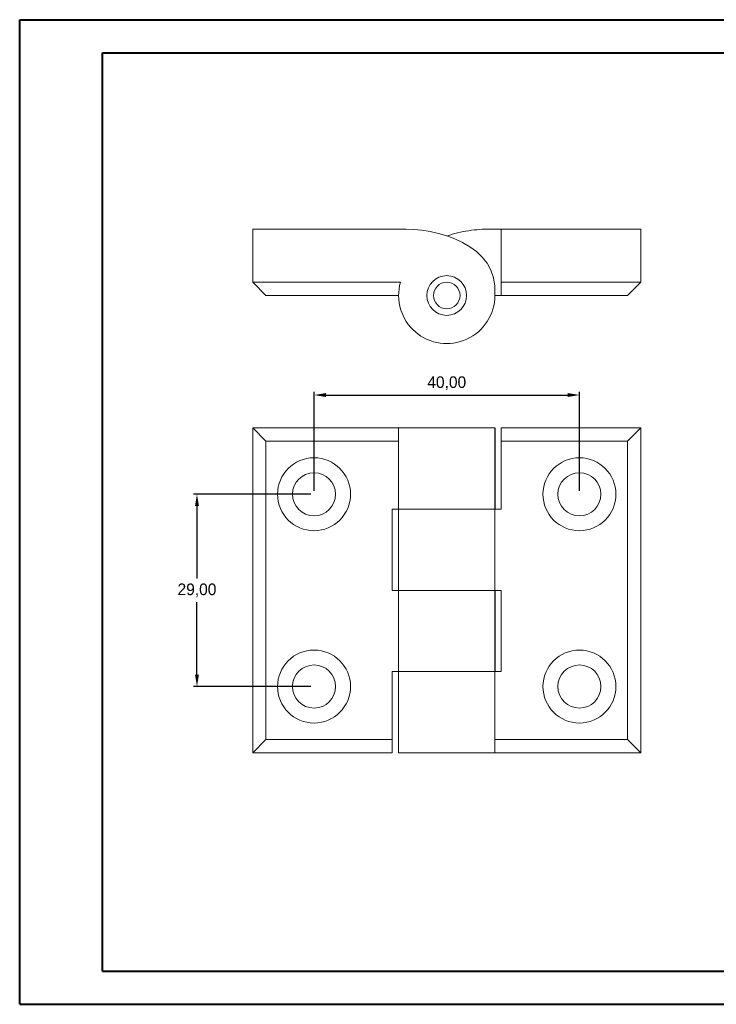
# Model space of a CAD drawing. Header units: millimetres. Extents: x 0 to 420, y 0 to 297.
# Tile 1 of 2: x 0 to 210, y 0 to 297. Entities that reach past the tile are written whole.
import ezdxf

# ---------------------------------------------------------------- set-up
doc = ezdxf.new("R2010")
doc.units = ezdxf.units.MM
doc.header["$PDSIZE"] = -1
doc.dimstyles.new('ISO-25', dxfattribs={"dimtxt": 2.5, "dimasz": 2.5, "dimexe": 1.25, "dimexo": 0.625, "dimtad": 1, "dimtxsty": 'Standard', "dimcen": 2.5, "dimadec": 0, "dimazin": 0, "dimtfac": 1, "dimtmove": 0, "dimatfit": 3, "dimfxl": 1, "dimarcsym": 0})

# ---------------------------------------------------------------- blocks, each defined once
blk = doc.blocks.new('*D3')
at = {"color": 0, "lineweight": -2}
for p, q in [((88.82, 155.07), (88.82, 185)), ((168.82, 155.07), (168.82, 185)), ((92.37, 184), (165.26, 184))]:
    blk.add_line(p, q, dxfattribs=at)
at = {"color": 0}
for points in [[(92.37, 184.59), (92.37, 183.4), (88.82, 184)], [(165.26, 184.59), (165.26, 183.4), (168.82, 184)]]:
    blk.add_solid(points, dxfattribs=at)
at = {"layer": 'Defpoints', "color": 0}
for p in [(168.82, 184), (88.82, 154.07), (168.82, 154.07)]:
    blk.add_point(p, dxfattribs=at)
at = {"color": 0, "insert": (128.82, 187.56), "char_height": 3.5, "attachment_point": 5}
blk.add_mtext('40,00', dxfattribs=at)
blk = doc.blocks.new('*D4')
at = {"color": 0, "lineweight": -2}
for p, q in [((87.82, 154.07), (52.52, 154.07)), ((53.52, 150.51), (53.52, 128.63)), ((53.52, 99.62), (53.52, 121.5)), ((87.82, 96.07), (52.52, 96.07))]:
    blk.add_line(p, q, dxfattribs=at)
at = {"color": 0}
for points in [[(52.93, 150.51), (54.11, 150.51), (53.52, 154.07)], [(52.93, 99.62), (54.11, 99.62), (53.52, 96.07)]]:
    blk.add_solid(points, dxfattribs=at)
at = {"layer": 'Defpoints', "color": 0}
for p in [(88.82, 154.07), (53.52, 96.07), (88.82, 96.07)]:
    blk.add_point(p, dxfattribs=at)
at = {"color": 0, "insert": (53.52, 125.07), "char_height": 3.5, "attachment_point": 5}
blk.add_mtext('29,00', dxfattribs=at)

msp = doc.modelspace()

# ---------------------------------------------------------------- linework, layer by layer
at = {"color": 7, "linetype": 'Continuous', "lineweight": 40}
for p, q in [((0.079, 0.215), (0.079, 297.215)), ((0.079, 297.215), (420.079, 297.215)), ((25.079, 10.215), (25.079, 287.215)), ((25.079, 287.215), (410.079, 287.215)), ((25.079, 10.215), (410.079, 10.215)), ((0.079, 0.215), (420.079, 0.215))]:
    msp.add_line(p, q, dxfattribs=at)
at = {"color": 7, "linetype": 'Continuous', "lineweight": 15}
for p, q in [((70.317, 234.021), (114.317, 234.021)), ((70.317, 218.021), (70.317, 234.021)), ((145.248, 234.021), (143.317, 234.021)), ((187.317, 234.021), (145.248, 234.021)), ((145.248, 218.021), (145.248, 234.021)), ((187.317, 218.021), (187.317, 234.021)), ((70.317, 218.021), (114.88, 218.021)), ((74.317, 214.021), (70.317, 218.021)), ((145.248, 218.021), (187.317, 218.021)), ((145.248, 214.021), (145.248, 218.021)), ((183.317, 214.021), (187.317, 218.021)), ((114.317, 214.021), (74.317, 214.021)), ((145.248, 214.021), (143.317, 214.021)), ((183.317, 214.021), (145.248, 214.021)), ((70.317, 174.068), (114.317, 174.068)), ((74.317, 170.068), (70.317, 174.068)), ((70.317, 76.068), (70.317, 174.068)), ((114.317, 174.068), (114.317, 170.068)), ((143.317, 174.068), (114.317, 174.068)), ((143.317, 149.568), (143.317, 174.068)), ((143.386, 149.568), (143.386, 174.068)), ((145.248, 170.068), (145.248, 174.068)), ((145.248, 174.068), (187.317, 174.068)), ((183.317, 170.068), (187.317, 174.068)), ((187.317, 174.068), (187.317, 76.068)), ((114.317, 170.068), (74.317, 170.068)), ((74.317, 170.068), (74.317, 80.068)), ((114.317, 149.568), (114.317, 170.068)), ((145.248, 170.068), (145.248, 149.568)), ((183.317, 170.068), (145.248, 170.068)), ((183.317, 80.068), (183.317, 170.068)), ((112.386, 149.568), (114.317, 149.568)), ((112.386, 125.068), (112.386, 149.568)), ((114.248, 149.568), (114.248, 125.068)), ((114.317, 149.568), (143.317, 149.568)), ((114.317, 149.568), (114.317, 125.068)), ((145.248, 149.568), (143.317, 149.568)), ((143.317, 149.568), (143.317, 125.068)), ((114.317, 125.068), (112.386, 125.068)), ((114.317, 100.568), (114.317, 125.068)), ((143.317, 125.068), (114.317, 125.068)), ((143.317, 100.568), (143.317, 125.068)), ((143.317, 125.068), (145.248, 125.068)), ((143.386, 100.568), (143.386, 125.068)), ((145.248, 125.068), (145.248, 100.568)), ((112.386, 100.568), (114.317, 100.568)), ((112.386, 80.068), (112.386, 100.568)), ((114.248, 100.568), (114.248, 76.068)), ((114.317, 100.568), (143.317, 100.568)), ((114.317, 100.568), (114.317, 76.068)), ((143.317, 100.568), (143.317, 80.068)), ((145.248, 100.568), (143.317, 100.568)), ((74.317, 80.068), (70.317, 76.068)), ((74.317, 80.068), (112.386, 80.068)), ((112.386, 80.068), (112.386, 76.068)), ((143.317, 76.068), (143.317, 80.068)), ((143.317, 80.068), (183.317, 80.068)), ((183.317, 80.068), (187.317, 76.068)), ((112.386, 76.068), (70.317, 76.068)), ((114.317, 76.068), (143.317, 76.068)), ((187.317, 76.068), (143.317, 76.068))]:
    msp.add_line(p, q, dxfattribs=at)
for centre, radius in [((128.817, 214.021), 6), ((128.817, 214.021), 4), ((88.817, 154.068), 11), ((168.817, 154.068), 11), ((88.817, 154.068), 6.5), ((168.817, 154.068), 6.5), ((88.817, 96.068), 11), ((168.817, 96.068), 11), ((88.817, 96.068), 6.5), ((168.817, 96.068), 6.5)]:
    msp.add_circle(centre, radius, dxfattribs=at)
msp.add_arc((128.817, 214.021), 14.5, 163.98661, 0, dxfattribs=at)
msp.add_open_spline([(114.317, 234.021), (125.748, 234.544), (144.675, 229.437), (143.317, 214.021)], degree=3, dxfattribs=at)
msp.add_open_spline([(128.817, 231.963), (129.348, 232.147), (130.965, 232.707), (133.742, 233.315), (137.051, 233.826), (140.243, 234.081), (142.317, 234.041), (143.317, 234.021)], degree=3, knots=[0, 0, 0, 0, 0.114444, 0.3485977, 0.5775604, 0.796415, 1, 1, 1, 1], dxfattribs=at)

# ---------------------------------------------------------------- dimensions: what is measured, and where the dimension line sits
dim = msp.add_linear_dim(base=(168.817, 183.995), p1=(88.817, 154.068), p2=(168.817, 154.068), dimstyle='ISO-25', override={"dimtxt": 3.5, "dimasz": 3.556, "dimexe": 1, "dimexo": 1, "dimgap": 1.524, "dimtih": 1, "dimtoh": 1, "dimlfac": 0.5, "dimzin": 0, "dimadec": 2, "dimtzin": 0})
dim.commit()
dim.dimension.update_dxf_attribs({"geometry": '*D3', "text_midpoint": (128.817, 187.561)})
dim = msp.add_linear_dim(base=(53.52, 96.068), p1=(88.817, 154.068), p2=(88.817, 96.068), angle=90, dimstyle='ISO-25', override={"dimtxt": 3.5, "dimasz": 3.556, "dimexe": 1, "dimexo": 1, "dimgap": 1.524, "dimtih": 1, "dimtoh": 1, "dimlfac": 0.5, "dimzin": 0, "dimadec": 2, "dimtzin": 0})
dim.commit()
dim.dimension.update_dxf_attribs({"geometry": '*D4', "text_midpoint": (53.52, 125.068)})

doc.saveas('drawing.dxf')
